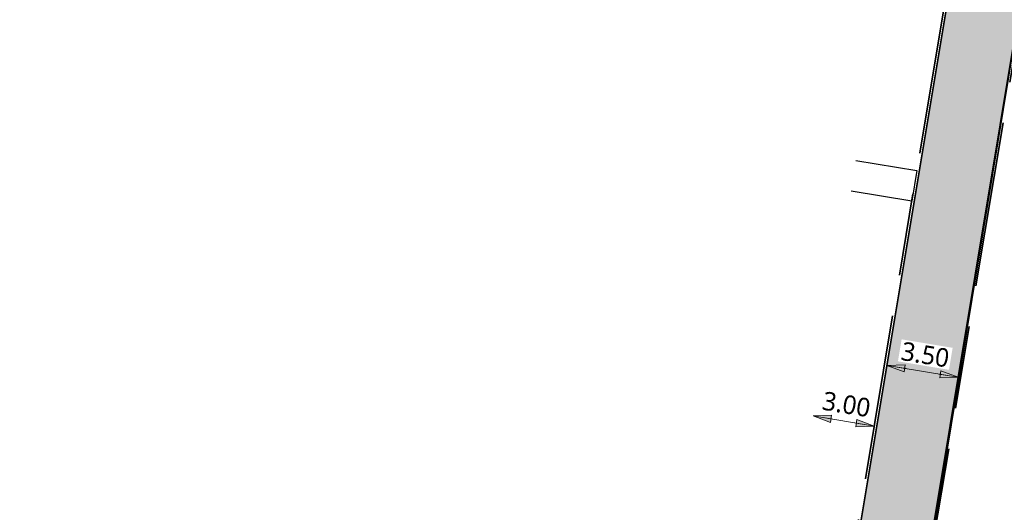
# Model space of a CAD drawing. Header units: metres. Extents: x 253823 to 255319, y 593130 to 593771.
# Tile 9 of 37: x 254029 to 254077, y 593350 to 593374. Entities that reach past the tile are written whole.
import ezdxf

# ---------------------------------------------------------------- set-up
doc = ezdxf.new("R2010")
doc.units = ezdxf.units.M
doc.linetypes.add('VH-OPSLUITBAND_100X200', pattern=[16, 8, -2, 4, -2])
for name, color, linetype, lineweight in [('00_verharding rijbaan overig-V', 2, 'Continuous', 35), ('00_voetpad-L', 40, 'Continuous', 25), ('N-WE-VH-KANTOPSLUITING_OPSLUITBAND_120X250-G', 20, 'VH-OPSLUITBAND_100X200', 35), ('N-WE-VH-KANTVERHARDING-G', 2, 'Continuous', 35), ('N-WE-VH-VERHARDING_BETONSTRAATSTEEN-KLEUR NTB-A', 252, 'Continuous', 18), ('N-WE-VH-VERHARDING_TEGEL-45MM DIK-A', 252, 'Continuous', 18), ('X-XX-AL-M', 7, 'Continuous', 18)]:
    doc.layers.add(name, color=color, linetype=linetype, lineweight=lineweight)
doc.layers.add('HULPLIJN ARCERING', color=6, linetype='Continuous', plot=False)
doc.styles.add('Roelofs', font='segoeui.ttf', dxfattribs={"height": 1.8})
doc.dimstyles.new('Roelofs Standaard', dxfattribs={"dimtxt": 1.8, "dimasz": 1, "dimexe": 2, "dimexo": 2, "dimgap": 0.7, "dimtad": 1, "dimlfac": -1, "dimzin": 0, "dimdsep": 46, "dimtxsty": 'Roelofs', "dimblk": 'Pijl', "dimcen": 0, "dimdle": 2, "dimclrd": 256, "dimclre": 253, "dimclrt": 256, "dimazin": 0, "dimtfac": 1, "dimtofl": 0, "dimtmove": 0, "dimatfit": 3, "dimldrblk": 'Pijl', "dimfxl": 1, "dimtolj": 1, "dimtzin": 0, "dimlwd": 18, "dimlwe": 18, "dimarcsym": 0})

# ---------------------------------------------------------------- blocks, each defined once
blk = doc.blocks.new('Pijl')
h = blk.add_hatch(color=256)
h.paths.add_polyline_path([(0, 0), (-1.75, 0.352), (-1.75, 0)])
h.paths.add_polyline_path([(-1.75, 0), (-1.75, -0.352), (0, 0)])
for p, q in [((-1.902, 0), (0, 0)), ((0, 0), (-1.75, 0.352)), ((-1.75, 0.352), (-1.75, -0.352)), ((0, 0), (-1.75, -0.352))]:
    blk.add_line(p, q)
blk = doc.blocks.new('*D146')
at = {"layer": 'Defpoints', "color": 0, "transparency": 16777216}
for p in [(254067.682, 593355.112), (254070.64, 593354.62), (254070.64, 593354.62)]:
    blk.add_point(p, dxfattribs=at)
at = {"layer": 'X-XX-AL-M', "lineweight": 18, "transparency": 16777216}
blk.add_line((254068.175, 593355.03), (254070.147, 593354.702), dxfattribs=at)
at = {"layer": 'X-XX-AL-M', "lineweight": 18, "transparency": 16777216, "xscale": 0.5, "yscale": 0.5, "zscale": 0.5}
for p, rotation in [((254067.682, 593355.112), 170.5451983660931), ((254070.64, 593354.62), 350.5451983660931)]:
    blk.add_blockref('Pijl', p, dxfattribs=dict(at, rotation=rotation))
at = {"layer": 'X-XX-AL-M', "transparency": 16777216, "insert": (254069.295, 593355.67), "char_height": 0.9, "attachment_point": 5, "rotation": 350.5452, "style": 'Roelofs', "bg_fill": 3, "box_fill_scale": 1.1, "bg_fill_color": 256, "bg_fill_true_color": 13158600, "bg_fill_transparency": 0}
blk.add_mtext('\\A1;3.00', dxfattribs=at)
blk = doc.blocks.new('*D147')
at = {"layer": 'Defpoints', "color": 0, "transparency": 16777216}
for p in [(254071.251, 593357.559), (254074.704, 593356.984), (254074.704, 593356.984)]:
    blk.add_point(p, dxfattribs=at)
at = {"layer": 'X-XX-AL-M', "lineweight": 18, "transparency": 16777216}
blk.add_line((254071.745, 593357.477), (254074.211, 593357.067), dxfattribs=at)
at = {"layer": 'X-XX-AL-M', "color": 253, "lineweight": 18, "transparency": 16777216}
for p, q in [((254071.087, 593356.573), (254071.087, 593356.573)), ((254074.54, 593355.998), (254074.54, 593355.998))]:
    blk.add_line(p, q, dxfattribs=at)
at = {"layer": 'X-XX-AL-M', "lineweight": 18, "transparency": 16777216, "xscale": 0.5, "yscale": 0.5, "zscale": 0.5}
for p, rotation in [((254071.251, 593357.559), 170.5451970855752), ((254074.704, 593356.984), 350.5451970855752)]:
    blk.add_blockref('Pijl', p, dxfattribs=dict(at, rotation=rotation))
at = {"layer": 'X-XX-AL-M', "transparency": 16777216, "insert": (254073.112, 593358.076), "char_height": 0.9, "attachment_point": 5, "rotation": 350.5452, "style": 'Roelofs', "bg_fill": 3, "box_fill_scale": 1.1, "bg_fill_color": 256, "bg_fill_true_color": 13158600, "bg_fill_transparency": 0}
blk.add_mtext('\\A1;3.50', dxfattribs=at)

msp = doc.modelspace()

# ---------------------------------------------------------------- hatches: boundary and pattern name
at = {"layer": 'N-WE-VH-VERHARDING_BETONSTRAATSTEEN-KLEUR NTB-A'}
h = msp.add_hatch(dxfattribs=at)
h.set_pattern_fill('AVH-BSS_KEIFORMAAT_KEPER-SO', color=256, scale=5, angle=215.55, pattern_type=2)
h.set_pattern_definition([(215.55, (0, 0), (-0.06095125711, -0.36619317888), [0.7875, -0.2625]), (125.55, (0.30524, -0.42714), (-0.06095125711, -0.36619317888), [0.7875, -0.2625])])
edge = h.paths.add_edge_path()
edge.add_line((254058.447, 593342.291), (254057.88, 593338.837))
edge.add_line((254057.88, 593338.837), (254065.781, 593337.522))
edge.add_arc((254064.943, 593332.593), 5, -9.4517, 80.3589, ccw=False)
edge.add_line((254069.875, 593331.772), (254069.562, 593329.887))
edge.add_arc((254064.63, 593330.709), 5, 260.5502, 350.5481, ccw=False)
edge.add_line((254063.809, 593325.776), (254055.952, 593327.084))
edge.add_line((254055.952, 593327.084), (254055.385, 593323.63))
edge.add_line((254055.385, 593323.63), (254062.366, 593322.468))
edge.add_arc((254061.874, 593319.509), 3, -9.4548, 80.5502, ccw=False)
edge.add_line((254064.833, 593319.016), (254057.565, 593275.372))
edge.add_arc((254054.605, 593275.865), 3, 260.5502, 350.5452, ccw=False)
edge.add_line((254054.113, 593272.905), (254047.251, 593274.047))
edge.add_line((254047.251, 593274.047), (254046.684, 593270.594))
edge.add_line((254046.684, 593270.594), (254054.409, 593269.308))
edge.add_arc((254053.589, 593264.376), 5, -9.4503, 80.5502, ccw=False)
edge.add_line((254058.521, 593263.555), (254058.278, 593262.095))
edge.add_arc((254053.346, 593262.916), 5, 260.5502, 350.5497, ccw=False)
edge.add_line((254052.525, 593257.984), (254044.825, 593259.265))
edge.add_line((254044.825, 593259.265), (254044.259, 593255.811))
edge.add_line((254044.259, 593255.811), (254051.077, 593254.676))
edge.add_arc((254050.581, 593251.712), 3.006, -8.3106, 80.5048, ccw=False)
edge.add_line((254053.555, 593251.277), (254050.696, 593234.124))
edge.add_line((254050.696, 593234.124), (254068.471, 593231.166))
edge.add_arc((254067.65, 593226.234), 5, -9.4498, 80.5502, ccw=False)
edge.add_line((254072.582, 593225.413), (254071.559, 593219.267))
edge.add_line((254071.559, 593219.267), (254076.038, 593218.522))
edge.add_line((254076.038, 593218.522), (254078.187, 593218.164))
edge.add_line((254078.187, 593218.164), (254078.832, 593222.257))
edge.add_arc((254081.968, 593226.151), 5, 170.5284, 231.152, ccw=False)
edge.add_line((254077.036, 593226.974), (254077.522, 593229.888))
edge.add_arc((254082.454, 593229.065), 5, 111.2948, 170.5284, ccw=False)
edge.add_line((254080.638, 593233.723), (254081.293, 593237.877))
edge.add_line((254081.293, 593237.877), (254072.988, 593239.26))
edge.add_arc((254073.481, 593242.219), 3, 170.5498, 260.5485, ccw=False)
edge.add_line((254070.521, 593242.711), (254077.441, 593284.282))
edge.add_arc((254080.4, 593283.789), 3, 80.5393, 170.5498, ccw=False)
edge.add_line((254080.893, 593286.748), (254088.786, 593285.435))
edge.add_line((254088.786, 593285.435), (254089.33, 593288.892))
edge.add_line((254089.33, 593288.892), (254080.599, 593290.345))
edge.add_arc((254081.42, 593295.277), 5, 170.5486, 260.5498, ccw=False)
edge.add_line((254076.488, 593296.099), (254077.147, 593300.059))
edge.add_arc((254082.063, 593299.137), 5.002, 80.5586, 169.384, ccw=False)
edge.add_line((254082.884, 593304.071), (254091.496, 593302.638))
edge.add_line((254091.496, 593302.638), (254092.041, 593306.095))
edge.add_line((254092.041, 593306.095), (254084.327, 593307.379))
edge.add_arc((254084.819, 593310.338), 3, 170.5498, 260.5502, ccw=False)
edge.add_line((254081.86, 593310.831), (254091.804, 593370.571))
edge.add_line((254091.804, 593370.571), (254094.877, 593389.036))
edge.add_line((254094.877, 593389.036), (254091.397, 593389.527))
edge.add_line((254091.397, 593389.527), (254089.844, 593380.113))
edge.add_line((254089.844, 593380.113), (254088.351, 593371.146))
edge.add_line((254088.351, 593371.146), (254083.785, 593343.713))
edge.add_line((254083.785, 593343.713), (254083.693, 593343.158))
edge.add_line((254083.693, 593343.158), (254081.394, 593329.348))
edge.add_line((254081.394, 593329.348), (254078.889, 593314.3))
edge.add_arc((254054.228, 593318.402), 25, 330.9683, 350.5552, ccw=False)
edge.add_arc((254097.945, 593294.137), 25, 150.9682, 169.7046)
edge.add_arc((254097.945, 593294.137), 25, 169.7046, 174.6743)
edge.add_arc((254102.111, 593294.951), 29.097, 177.032, 189.7598)
edge.add_arc((254046.413, 593285.428), 27.409, -3.6245, 9.6418, ccw=False)
edge.add_arc((254068.778, 593284.011), 5, 350.5514, 356.3755, ccw=False)
edge.add_line((254073.71, 593283.191), (254066.539, 593240.104))
edge.add_arc((254061.607, 593240.925), 5, 260.5501, 350.5514, ccw=False)
edge.add_line((254060.786, 593235.993), (254059.656, 593236.181))
edge.add_arc((254060.477, 593241.113), 5, 170.5452, 260.5501, ccw=False)
edge.add_line((254055.545, 593241.935), (254056.246, 593246.145))
edge.add_arc((254080.906, 593242.039), 25, 150.9038, 170.5452, ccw=False)
edge.add_arc((254037.216, 593266.353), 25, 330.9038, 350.5358)
edge.add_arc((254037.216, 593266.353), 25, 350.5358, 370.1679)
edge.add_arc((254086.431, 593275.179), 25, 170.5867, 190.1679, ccw=False)
edge.add_line((254061.767, 593279.268), (254062.67, 593284.712))
edge.add_line((254062.67, 593284.712), (254064.969, 593298.526))
edge.add_line((254064.969, 593298.526), (254067.585, 593314.234))
edge.add_arc((254092.221, 593309.988), 25, 150.8348, 170.2214, ccw=False)
edge.add_arc((254048.56, 593334.353), 25, 330.8375, 351.4176)
edge.add_arc((254048.56, 593334.353), 25, 351.4176, 370.253)
edge.add_arc((254097.762, 593343.253), 25, 177.4543, 190.253, ccw=False)
edge.add_arc((254097.762, 593343.253), 25, 174.8933, 177.4542, ccw=False)
edge.add_line((254072.861, 593345.479), (254079.915, 593388.277))
edge.add_line((254079.915, 593388.277), (254076.45, 593388.777))
edge.add_line((254076.45, 593388.777), (254068.925, 593343.588))
edge.add_arc((254065.966, 593344.081), 3, 260.5502, 350.5452, ccw=False)
edge.add_line((254065.473, 593341.121), (254058.447, 593342.291))

# ---------------------------------------------------------------- linework, layer by layer
at = {"layer": '00_verharding rijbaan overig-V'}
for points in [[(254076.914, 593391.562), (254068.925, 593343.588, -0.414188), (254065.473, 593341.121), (253977.366, 593355.786), (253976.791, 593352.334), (254065.781, 593337.522, -0.413246), (254069.875, 593331.772), (254069.562, 593329.887, -0.414202), (254063.809, 593325.776), (253974.836, 593340.585), (253974.261, 593337.133), (254062.366, 593322.468, -0.414239), (254064.833, 593319.016), (254057.565, 593275.372, -0.414188)], [(254064.969, 593298.526), (254067.585, 593314.234, -0.084792), (254070.391, 593322.171, 0.09004), (254073.28, 593330.623, 0.082371), (254073.161, 593338.803, -0.055903), (254072.786, 593344.364, -0.030154), (254073.101, 593347.36), (254080.381, 593391.074)]]:
    msp.add_lwpolyline(points, format="xyb", dxfattribs=at)
at = {"layer": '00_voetpad-L', "color": 1}
msp.add_lwpolyline([(254069.753, 593367.486), (254072.701, 593366.996), (254072.455, 593365.516), (254069.525, 593366.004)], dxfattribs=at)
at = {"layer": 'HULPLIJN ARCERING', "flags": 128}
for points in [[(254076.45, 593388.777), (254068.925, 593343.588, -0.414188), (254065.473, 593341.121), (254058.447, 593342.291), (254057.88, 593338.837), (254065.781, 593337.522, -0.413246), (254069.875, 593331.772), (254069.562, 593329.887, -0.414202), (254063.809, 593325.776), (254055.952, 593327.084), (254055.385, 593323.63), (254062.366, 593322.468, -0.414239), (254064.833, 593319.016), (254057.565, 593275.372, -0.414188)], [(254064.969, 593298.526), (254067.585, 593314.234, -0.084792), (254070.391, 593322.171, 0.09004), (254073.28, 593330.623, 0.082371), (254073.161, 593338.803, -0.055903), (254072.786, 593344.364, -0.011175), (254072.861, 593345.479), (254079.915, 593388.277)]]:
    msp.add_lwpolyline(points, format="xyb", dxfattribs=at)
at = {"layer": 'N-WE-VH-KANTOPSLUITING_OPSLUITBAND_120X250-G', "flags": 128}
for points in [[(254076.785, 593391.519), (254068.806, 593343.608, -0.414188), (254065.493, 593341.24), (253977.445, 593355.895)], [(254091.291, 593389.541), (254083.574, 593343.177, -0.414213), (254077.959, 593339.165), (254076.98, 593339.328, -0.379343), (254072.906, 593344.358, -0.030154), (254073.22, 593347.34), (254080.49, 593390.998)]]:
    msp.add_lwpolyline(points, format="xyb", dxfattribs=at)
at = {"layer": 'N-WE-VH-KANTVERHARDING-G', "flags": 128}
msp.add_lwpolyline([(254076.914, 593391.562), (254068.925, 593343.588, -0.414188), (254065.473, 593341.121), (253977.589, 593355.749, -0.089), (253975.593, 593356.461, -0.313654), (253972.655, 593362.653), (253972.763, 593363.299)], format="xyb", dxfattribs=at)
at = {"layer": 'N-WE-VH-KANTVERHARDING-G'}
msp.add_lwpolyline([(254088.351, 593371.146), (254083.693, 593343.158, -0.414213), (254077.939, 593339.046), (254076.96, 593339.209, -0.379343), (254072.786, 593344.364, -0.030154), (254073.101, 593347.36), (254080.381, 593391.074)], format="xyb", dxfattribs=at)

# ---------------------------------------------------------------- next in the draw order: dimensions: what is measured, and where the dimension line sits
at = {"layer": 'X-XX-AL-M'}
for base, p1, p2, picture, middle in [((254074.704, 593356.984), (254071.251, 593357.559), (254074.704, 593356.984), '*D147', (254072.978, 593357.272)), ((254070.64, 593354.62), (254067.682, 593355.112), (254070.64, 593354.62), '*D146', (254069.161, 593354.866))]:
    dim = msp.add_linear_dim(base=base, p1=p1, p2=p2, angle=350.5452, dimstyle='Roelofs Standaard', override={"dimtfill": 1}, dxfattribs=at)
    dim.commit()
    dim.dimension.update_dxf_attribs({"geometry": picture, "text_midpoint": middle, "dimtype": 161})

# ---------------------------------------------------------------- next in the draw order: hatches: boundary and pattern name
at = {"layer": 'N-WE-VH-VERHARDING_TEGEL-45MM DIK-A'}
h = msp.add_hatch(dxfattribs=at)
h.set_pattern_fill('AVH-TEGEL_300X300_HALFST-SO', color=256, scale=5, angle=226.76, pattern_type=2)
h.set_pattern_definition([(226.76, (254809.81963, 593427.3387), (-0.24060794, -0.80326386), [0.75, -0.75]), (316.76, (254809.8196, 593427.3387), (0.5137919, 0.5463679), [])])
edge = h.paths.add_edge_path()
edge.add_arc((254170.719, 593437.003), 3, 205.7311, 246.6597, ccw=False)
edge.add_arc((254141.043, 593422.731), 29.929, 25.6787, 68.0232)
edge.add_line((254152.244, 593450.486), (254141.892, 593454.674))
edge.add_arc((254151.893, 593480.097), 27.319, 236.1835, 248.5242, ccw=False)
edge.add_arc((254503.355, 594021.324), 672.647, 236.505734, 236.967932, ccw=False)
edge.add_line((254132.152, 593460.376), (254131.875, 593458.405))
edge.add_line((254131.875, 593458.405), (254135.702, 593455.894))
edge.add_arc((254153.144, 593482.484), 31.8, 236.7368, 247.9708)
edge.add_arc((652243.257, 1577333.218), 1061369.637, 247.970537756, 247.971140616)
edge.add_arc((254141.016, 593422.701), 28.168, 22.1749, 67.9983, ccw=False)
edge.add_line((254167.101, 593433.332), (254168.907, 593432.557))
edge.add_arc((254187.379, 593475.612), 46.85, 246.7794, 253.7744)
edge.add_line((254174.288, 593430.628), (254174.76, 593433.997))
edge.add_line((254174.76, 593433.997), (254172.974, 593434.223))
edge.add_line((254172.974, 593434.223), (254172.801, 593432.986))
edge.add_arc((254187.379, 593475.612), 45.05, 246.6597, 251.1192, ccw=False)

doc.saveas('drawing.dxf')
